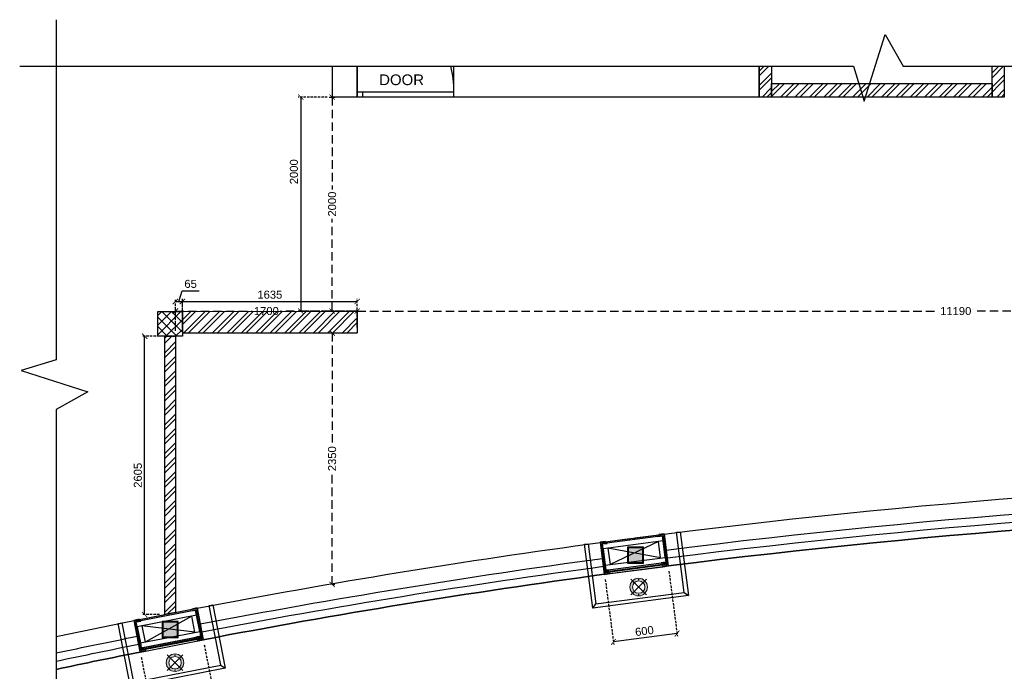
# Model space of a CAD drawing. Header units: millimetres. Extents: x 977810 to 1748958, y 1188532 to 1209441.
# Tile 2 of 30: x 1013495 to 1022699, y 1194828 to 1200918. Entities that reach past the tile are written whole.
import ezdxf

# ---------------------------------------------------------------- set-up
doc = ezdxf.new("R2010")
doc.units = ezdxf.units.MM
doc.header["$LTSCALE"] = 7
doc.header["$PDMODE"] = 35
doc.header["$PDSIZE"] = -5
doc.linetypes.add('( Hidden )', pattern=[0.375, 0.25, -0.125])
doc.linetypes.add('Hidden', pattern=[9.525, 6.35, -3.175])
for name, color, linetype, lineweight in [('A1-LIGHT FIXTURES', 255, 'Continuous', 9), ('A3-DIM', 4, 'Continuous', 13), ('extended lines', 6, 'Continuous', 25)]:
    doc.layers.add(name, color=color, linetype=linetype, lineweight=lineweight)
doc.layers.add('PD_BASE', color=8, linetype='Continuous')
doc.layers.add('PD_DIMENSION', color=101, linetype='Continuous')
doc.styles.get("Standard").update_dxf_attribs({"font": 'arial.ttf'})
doc.styles.add('style1', font='arial.ttf', dxfattribs={"height": 500})
doc.dimstyles.new('MM', dxfattribs={"dimtxt": 75, "dimasz": 50, "dimexe": 25, "dimexo": 50, "dimgap": 25, "dimtad": 0, "dimdec": 0, "dimrnd": 5, "dimtxsty": 'Standard', "dimblk": 'ARCHTICK', "dimcen": 2.5, "dimadec": 0, "dimazin": 0, "dimtfac": 1, "dimtdec": 0, "dimtmove": 1, "dimatfit": 3, "dimfxl": 1, "dimarcsym": 0})
pattern_1 = [(45, (66516.28, 0), (-67.351921, 67.351921), []), (45, (66561.18, 0), (-67.351921, 67.351921), [])]

# ---------------------------------------------------------------- blocks, each defined once
blk = doc.blocks.new('_ARCHTICK')
at = {"color": 0, "linetype": 'ByBlock', "const_width": 0.15}
blk.add_lwpolyline([(-0.5, -0.5), (0.5, 0.5)], dxfattribs=at)
blk = doc.blocks.new('*D10')
at = {"layer": 'Defpoints', "color": 0, "ltscale": 45, "transparency": 16777216}
for p in [(1027838.5, 1198844.6, -999001.4), (1027838.5, 1198194.6), (1016650.5, 1197990.4, 0)]:
    blk.add_point(p, dxfattribs=at)
at = {"layer": 'PD_DIMENSION', "color": 0, "linetype": '( Hidden )', "lineweight": -2, "ltscale": 45, "transparency": 16777216}
for p, q in [((1027838.5, 1198794.6), (1027838.5, 1198169.6)), ((1016650.5, 1198040.4), (1016650.5, 1198219.6)), ((1016650.5, 1198194.6), (1022082.1, 1198194.6)), ((1027838.5, 1198194.6), (1022407, 1198194.6))]:
    blk.add_line(p, q, dxfattribs=at)
at = {"layer": 'PD_DIMENSION', "color": 0, "lineweight": -2, "ltscale": 45, "transparency": 16777216, "xscale": 50, "yscale": 50, "zscale": 50, "rotation": 180}
blk.add_blockref('_ARCHTICK', (1016650.5, 1198194.6), dxfattribs=at)
at = {"layer": 'PD_DIMENSION', "color": 0, "lineweight": -2, "ltscale": 45, "transparency": 16777216, "xscale": 50, "yscale": 50, "zscale": 50}
blk.add_blockref('_ARCHTICK', (1027838.5, 1198194.6), dxfattribs=at)
at = {"layer": 'PD_DIMENSION', "color": 0, "ltscale": 45, "transparency": 16777216, "insert": (1022244.5, 1198194.6), "char_height": 75, "attachment_point": 5}
blk.add_mtext('11190', dxfattribs=at)
blk = doc.blocks.new('*D23')
at = {"layer": 'Defpoints', "color": 0, "ltscale": 45, "transparency": 16777216}
for p in [(1016338.5, 1197990.4), (1016370.2, 1195638.9, 0), (1016415.4, 1195638.9)]:
    blk.add_point(p, dxfattribs=at)
at = {"layer": 'PD_DIMENSION', "color": 0, "linetype": '( Hidden )', "lineweight": -2, "ltscale": 45, "transparency": 16777216}
for p, q in [((1016388.5, 1197990.4), (1016440.4, 1197990.4)), ((1016415.4, 1197990.4), (1016415.4, 1196952.2)), ((1016415.4, 1195638.9), (1016415.4, 1196677.2)), ((1016420.2, 1195638.9), (1016440.4, 1195638.9))]:
    blk.add_line(p, q, dxfattribs=at)
at = {"layer": 'PD_DIMENSION', "color": 0, "lineweight": -2, "ltscale": 45, "transparency": 16777216, "xscale": 50, "yscale": 50, "zscale": 50}
for p, rotation in [((1016415.4, 1197990.4), 90), ((1016415.4, 1195638.9), 270)]:
    blk.add_blockref('_ARCHTICK', p, dxfattribs=dict(at, rotation=rotation))
at = {"layer": 'PD_DIMENSION', "color": 0, "ltscale": 45, "transparency": 16777216, "insert": (1016415.4, 1196814.7), "char_height": 75, "attachment_point": 5, "rotation": 90}
blk.add_mtext('2350', dxfattribs=at)
blk = doc.blocks.new('*D24')
at = {"layer": 'Defpoints', "color": 0, "ltscale": 45, "transparency": 16777216}
for p in [(1016338.4, 1200194.6), (1016415.4, 1200194.6), (1016340.4, 1198194.6)]:
    blk.add_point(p, dxfattribs=at)
at = {"layer": 'PD_DIMENSION', "color": 0, "linetype": '( Hidden )', "lineweight": -2, "ltscale": 45, "transparency": 16777216}
for p, q in [((1016388.4, 1200194.6), (1016440.4, 1200194.6)), ((1016415.4, 1200194.6), (1016415.4, 1199332.1)), ((1016415.4, 1198194.6), (1016415.4, 1199057.1)), ((1016390.4, 1198194.6), (1016440.4, 1198194.6))]:
    blk.add_line(p, q, dxfattribs=at)
at = {"layer": 'PD_DIMENSION', "color": 0, "lineweight": -2, "ltscale": 45, "transparency": 16777216, "xscale": 50, "yscale": 50, "zscale": 50}
for p, rotation in [((1016415.4, 1200194.6), 90), ((1016415.4, 1198194.6), 270)]:
    blk.add_blockref('_ARCHTICK', p, dxfattribs=dict(at, rotation=rotation))
at = {"layer": 'PD_DIMENSION', "color": 0, "ltscale": 45, "transparency": 16777216, "insert": (1016415.4, 1199194.6), "char_height": 75, "attachment_point": 5, "rotation": 90}
blk.add_mtext('2000', dxfattribs=at)
blk = doc.blocks.new('*D26')
at = {"layer": 'Defpoints', "color": 0, "ltscale": 45, "transparency": 16777216}
for p in [(1016650.5, 1198194.6), (1014950.5, 1197961, 0), (1016650.5, 1197990.4, 0)]:
    blk.add_point(p, dxfattribs=at)
at = {"layer": 'PD_DIMENSION', "color": 0, "linetype": '( Hidden )', "lineweight": -2, "ltscale": 45, "transparency": 16777216}
for p, q in [((1014950.5, 1198011), (1014950.5, 1198219.6)), ((1014950.5, 1198194.6), (1015667.2, 1198194.6)), ((1016650.5, 1198194.6), (1015933.9, 1198194.6)), ((1016650.5, 1198040.4), (1016650.5, 1198219.6))]:
    blk.add_line(p, q, dxfattribs=at)
at = {"layer": 'PD_DIMENSION', "color": 0, "lineweight": -2, "ltscale": 45, "transparency": 16777216, "xscale": 50, "yscale": 50, "zscale": 50, "rotation": 180}
blk.add_blockref('_ARCHTICK', (1014950.5, 1198194.6), dxfattribs=at)
at = {"layer": 'PD_DIMENSION', "color": 0, "lineweight": -2, "ltscale": 45, "transparency": 16777216, "xscale": 50, "yscale": 50, "zscale": 50}
blk.add_blockref('_ARCHTICK', (1016650.5, 1198194.6), dxfattribs=at)
at = {"layer": 'PD_DIMENSION', "color": 0, "ltscale": 45, "transparency": 16777216, "insert": (1015800.5, 1198194.6), "char_height": 75, "attachment_point": 5}
blk.add_mtext('1700', dxfattribs=at)
blk = doc.blocks.new('*D69')
at = {"layer": 'Defpoints', "color": 0, "ltscale": 0.5, "transparency": 16777216}
for p in [(987810.4, 1200194.6), (987511.6, 1198194.6), (988040.6, 1198194.6)]:
    blk.add_point(p, dxfattribs=at)
at = {"layer": 'PD_BASE', "color": 0, "linetype": 'Hidden', "lineweight": -2, "ltscale": 0.5, "transparency": 16777216}
for p, q in [((987760.4, 1200194.6), (987486.6, 1200194.6)), ((987990.6, 1198194.6), (987486.6, 1198194.6))]:
    blk.add_line(p, q, dxfattribs=at)
at = {"layer": 'PD_BASE', "color": 0, "lineweight": -2, "ltscale": 0.5, "transparency": 16777216}
blk.add_line((987511.6, 1200194.6), (987511.6, 1198194.6), dxfattribs=at)
at = {"layer": 'PD_BASE', "color": 0, "lineweight": -2, "ltscale": 0.5, "transparency": 16777216, "xscale": 50, "yscale": 50, "zscale": 50}
for p, rotation in [((987511.6, 1200194.6), 90), ((987511.6, 1198194.6), 270)]:
    blk.add_blockref('_ARCHTICK', p, dxfattribs=dict(at, rotation=rotation))
at = {"layer": 'PD_BASE', "color": 0, "ltscale": 0.5, "transparency": 16777216, "insert": (987448.3, 1199496.9), "char_height": 75, "attachment_point": 5, "rotation": 90}
blk.add_mtext('2000', dxfattribs=at)
blk = doc.blocks.new('*D62')
at = {"layer": 'Defpoints', "color": 0, "ltscale": 0.5, "transparency": 16777216}
for p in [(986052.9, 1197961), (986240.6, 1197961), (986240.6, 1195358.2)]:
    blk.add_point(p, dxfattribs=at)
at = {"layer": 'PD_BASE', "color": 0, "linetype": 'Hidden', "lineweight": -2, "ltscale": 0.5, "transparency": 16777216}
for p, q in [((986190.6, 1197961), (986027.9, 1197961)), ((986190.6, 1195358.2), (986027.9, 1195358.2))]:
    blk.add_line(p, q, dxfattribs=at)
at = {"layer": 'PD_BASE', "color": 0, "lineweight": -2, "ltscale": 0.5, "transparency": 16777216}
blk.add_line((986052.9, 1195358.2), (986052.9, 1197961), dxfattribs=at)
at = {"layer": 'PD_BASE', "color": 0, "lineweight": -2, "ltscale": 0.5, "transparency": 16777216, "xscale": 50, "yscale": 50, "zscale": 50}
for p, rotation in [((986052.9, 1197961), 90), ((986052.9, 1195358.2), 270)]:
    blk.add_blockref('_ARCHTICK', p, dxfattribs=dict(at, rotation=rotation))
at = {"layer": 'PD_BASE', "color": 0, "ltscale": 0.5, "transparency": 16777216, "insert": (985989.6, 1196659.6), "char_height": 75, "attachment_point": 5, "rotation": 90}
blk.add_mtext('2605', dxfattribs=at)
blk = doc.blocks.new('*D63')
at = {"layer": 'Defpoints', "color": 0, "ltscale": 0.5, "transparency": 16777216}
for p in [(988040.6, 1198284.4), (986405.6, 1197990.4), (988040.6, 1197990.4)]:
    blk.add_point(p, dxfattribs=at)
at = {"layer": 'PD_BASE', "color": 0, "linetype": 'Hidden', "lineweight": -2, "ltscale": 0.5, "transparency": 16777216}
for p, q in [((986405.6, 1198040.4), (986405.6, 1198309.4)), ((988040.6, 1198040.4), (988040.6, 1198309.4))]:
    blk.add_line(p, q, dxfattribs=at)
at = {"layer": 'PD_BASE', "color": 0, "lineweight": -2, "ltscale": 0.5, "transparency": 16777216}
blk.add_line((986405.6, 1198284.4), (988040.6, 1198284.4), dxfattribs=at)
at = {"layer": 'PD_BASE', "color": 0, "lineweight": -2, "ltscale": 0.5, "transparency": 16777216, "xscale": 50, "yscale": 50, "zscale": 50, "rotation": 180}
blk.add_blockref('_ARCHTICK', (986405.6, 1198284.4), dxfattribs=at)
at = {"layer": 'PD_BASE', "color": 0, "lineweight": -2, "ltscale": 0.5, "transparency": 16777216, "xscale": 50, "yscale": 50, "zscale": 50}
blk.add_blockref('_ARCHTICK', (988040.6, 1198284.4), dxfattribs=at)
at = {"layer": 'PD_BASE', "color": 0, "ltscale": 0.5, "transparency": 16777216, "insert": (987223.1, 1198347.7), "char_height": 75, "attachment_point": 5}
blk.add_mtext('1635', dxfattribs=at)
blk = doc.blocks.new('*D64')
at = {"layer": 'Defpoints', "color": 0, "ltscale": 0.5, "transparency": 16777216}
for p in [(986405.6, 1198284.4), (986340.6, 1197961), (986405.6, 1197983.2)]:
    blk.add_point(p, dxfattribs=at)
at = {"layer": 'PD_BASE', "color": 0, "lineweight": -2, "ltscale": 0.5, "transparency": 16777216}
for p, q in [((986373.1, 1198284.4), (986403.3, 1198385.2)), ((986403.3, 1198385.2), (986561.8, 1198385.2)), ((986340.6, 1198284.4), (986405.6, 1198284.4))]:
    blk.add_line(p, q, dxfattribs=at)
at = {"layer": 'PD_BASE', "color": 0, "linetype": 'Hidden', "lineweight": -2, "ltscale": 0.5, "transparency": 16777216}
for p, q in [((986340.6, 1198011), (986340.6, 1198309.4)), ((986405.6, 1198033.2), (986405.6, 1198309.4))]:
    blk.add_line(p, q, dxfattribs=at)
at = {"layer": 'PD_BASE', "color": 0, "lineweight": -2, "ltscale": 0.5, "transparency": 16777216, "xscale": 50, "yscale": 50, "zscale": 50, "rotation": 180}
blk.add_blockref('_ARCHTICK', (986340.6, 1198284.4), dxfattribs=at)
at = {"layer": 'PD_BASE', "color": 0, "lineweight": -2, "ltscale": 0.5, "transparency": 16777216, "xscale": 50, "yscale": 50, "zscale": 50}
blk.add_blockref('_ARCHTICK', (986405.6, 1198284.4), dxfattribs=at)
at = {"layer": 'PD_BASE', "color": 0, "ltscale": 0.5, "transparency": 16777216, "insert": (986482.6, 1198448.5), "char_height": 75, "attachment_point": 5}
blk.add_mtext('65', dxfattribs=at)
blk = doc.blocks.new('*D70')
at = {"layer": 'Defpoints', "color": 0, "ltscale": 0.5, "transparency": 16777216}
for p in [(986600.5, 1195122.9), (986011.7, 1195007.7), (986132.6, 1194389.1)]:
    blk.add_point(p, dxfattribs=at)
at = {"layer": 'PD_BASE', "color": 0, "linetype": 'Hidden', "lineweight": -2, "ltscale": 0.5, "transparency": 16777216}
for p, q in [((986610.1, 1195073.8), (986726.3, 1194479.8)), ((986021.3, 1194958.6), (986137.4, 1194364.6))]:
    blk.add_line(p, q, dxfattribs=at)
at = {"layer": 'PD_BASE', "color": 0, "lineweight": -2, "ltscale": 0.5, "transparency": 16777216}
blk.add_line((986721.5, 1194504.3), (986132.6, 1194389.1), dxfattribs=at)
at = {"layer": 'PD_BASE', "color": 0, "lineweight": -2, "ltscale": 0.5, "transparency": 16777216, "xscale": 49.99999999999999, "yscale": 49.99999999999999, "zscale": 49.99999999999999}
for p, rotation in [((986721.5, 1194504.3), 11.06523268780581), ((986132.6, 1194389.1), 191.0652326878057)]:
    blk.add_blockref('_ARCHTICK', p, dxfattribs=dict(at, rotation=rotation))
at = {"layer": 'PD_BASE', "color": 0, "ltscale": 0.5, "transparency": 16777216, "insert": (986414.9, 1194508.8), "char_height": 75, "attachment_point": 5, "rotation": 11.06523}
blk.add_mtext('600', dxfattribs=at)
blk = doc.blocks.new('*D71')
at = {"layer": 'Defpoints', "color": 0, "ltscale": 0.5, "transparency": 16777216}
for p in [(990947, 1195812.7), (990352.1, 1195734.8), (990434.9, 1195102.6)]:
    blk.add_point(p, dxfattribs=at)
at = {"layer": 'PD_BASE', "color": 0, "linetype": 'Hidden', "lineweight": -2, "ltscale": 0.5, "transparency": 16777216}
for p, q in [((990953.5, 1195763.1), (991033.1, 1195155.7)), ((990358.6, 1195685.2), (990438.2, 1195077.8))]:
    blk.add_line(p, q, dxfattribs=at)
at = {"layer": 'PD_BASE', "color": 0, "lineweight": -2, "ltscale": 0.5, "transparency": 16777216}
blk.add_line((991029.9, 1195180.5), (990434.9, 1195102.6), dxfattribs=at)
at = {"layer": 'PD_BASE', "color": 0, "lineweight": -2, "ltscale": 0.5, "transparency": 16777216, "xscale": 50, "yscale": 50, "zscale": 50}
for p, rotation in [((991029.9, 1195180.5), 7.462426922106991), ((990434.9, 1195102.6), 187.4624269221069)]:
    blk.add_blockref('_ARCHTICK', p, dxfattribs=dict(at, rotation=rotation))
at = {"layer": 'PD_BASE', "color": 0, "ltscale": 0.5, "transparency": 16777216, "insert": (990724.2, 1195204.3), "char_height": 75, "attachment_point": 5, "rotation": 7.46243}
blk.add_mtext('600', dxfattribs=at)
blk = doc.blocks.new('L1')
at = {"layer": 'A1-LIGHT FIXTURES'}
h = blk.add_hatch(color=8, dxfattribs=at)
h.dxf.hatch_style = 1
edge = h.paths.add_edge_path(flags=17)
edge.add_arc((0, 0), 57.5, -45, 315)
edge = h.paths.add_edge_path()
edge.add_arc((0, 0), 82.5, -45, 315)
at = {"layer": 'A1-LIGHT FIXTURES', "color": 8}
for p, q in [((0, 102.5), (0, -102.5)), ((102.5, 0), (-102.5, 0))]:
    blk.add_line(p, q, dxfattribs=at)
for radius in [82.5, 57.5]:
    blk.add_circle((0, 0), radius, dxfattribs=at)
at = {"layer": 'A3-DIM', "color": 8}
for p, q in [((-71.5, 0.1), (-70.1, 0.1)), ((-70.1, 0.1), (-70.1, 1.5)), ((-69.9, 0.1), (-69.9, 1.5)), ((-69.9, 0.1), (-68.5, 0.1)), ((-0.1, 70.1), (-1.5, 70.1)), ((-0.1, 69.9), (-1.5, 69.9)), ((-0.1, 71.5), (-0.1, 70.1)), ((-0.1, 69.9), (-0.1, 68.5)), ((0.1, 71.5), (0.1, 70.1)), ((1.5, 70.1), (0.1, 70.1)), ((0.1, 69.9), (0.1, 68.5)), ((1.5, 69.9), (0.1, 69.9)), ((49.4, 49.6), (48, 49.6)), ((49.4, 49.4), (48, 49.4)), ((49.4, 51), (49.4, 49.6)), ((49.4, 49.4), (49.4, 48)), ((49.6, 51), (49.6, 49.6)), ((51, 49.6), (49.6, 49.6)), ((49.6, 49.4), (49.6, 48)), ((51, 49.4), (49.6, 49.4)), ((69.9, 0.1), (68.5, 0.1)), ((69.9, 1.5), (69.9, 0.1)), ((70.1, 1.5), (70.1, 0.1)), ((71.5, 0.1), (70.1, 0.1)), ((-71.5, -0.1), (-70.1, -0.1)), ((-70.1, -1.5), (-70.1, -0.1)), ((-69.9, -0.1), (-68.5, -0.1)), ((-69.9, -1.5), (-69.9, -0.1)), ((-49.6, -49.4), (-51, -49.4)), ((-49.6, -49.6), (-51, -49.6)), ((-49.6, -48), (-49.6, -49.4)), ((-49.6, -49.6), (-49.6, -51)), ((-49.4, -48), (-49.4, -49.4)), ((-48, -49.4), (-49.4, -49.4)), ((-49.4, -49.6), (-49.4, -51)), ((-48, -49.6), (-49.4, -49.6)), ((-1.5, -69.9), (-0.1, -69.9)), ((-1.5, -70.1), (-0.1, -70.1)), ((-0.1, -69.9), (-0.1, -68.5)), ((-0.1, -71.5), (-0.1, -70.1)), ((0.1, -69.9), (0.1, -68.5)), ((0.1, -69.9), (1.5, -69.9)), ((0.1, -70.1), (1.5, -70.1)), ((0.1, -71.5), (0.1, -70.1)), ((69.9, -0.1), (68.5, -0.1)), ((69.9, -0.1), (69.9, -1.5)), ((71.5, -0.1), (70.1, -0.1)), ((70.1, -0.1), (70.1, -1.5))]:
    blk.add_line(p, q, dxfattribs=at)
for centre in [(-70, 0), (0, 70), (49.5, 49.5), (70, 0), (-49.5, -49.5), (0, -70)]:
    blk.add_circle(centre, 2.5, dxfattribs=at)
for centre, start, end in [((-70, 0), 93.82255, 176.17745), ((-70, 0), 3.82255, 86.17745), ((0, 70), 93.82255, 176.17745), ((0, 70), 183.82255, 266.17745), ((0, 70), 3.82255, 86.17745), ((0, 70), 273.82255, 356.17745), ((49.5, 49.5), 93.82255, 176.17745), ((49.5, 49.5), 183.82255, 266.17745), ((49.5, 49.5), 3.82255, 86.17745), ((49.5, 49.5), 273.82255, 356.17745), ((70, 0), 93.82255, 176.17745), ((70, 0), 3.82255, 86.17745), ((-70, 0), 183.82255, 266.17745), ((-70, 0), 273.82255, 356.17745), ((-49.5, -49.5), 93.82255, 176.17745), ((-49.5, -49.5), 183.82255, 266.17745), ((-49.5, -49.5), 3.82255, 86.17745), ((-49.5, -49.5), 273.82255, 356.17745), ((0, -70), 93.82255, 176.17745), ((0, -70), 183.82255, 266.17745), ((0, -70), 3.82255, 86.17745), ((0, -70), 273.82255, 356.17745), ((70, 0), 183.82255, 266.17745), ((70, 0), 273.82255, 356.17745)]:
    blk.add_arc(centre, 1.5, start, end, dxfattribs=at)
blk = doc.blocks.new('*D73')
at = {"layer": 'Defpoints', "color": 0, "ltscale": 0.5, "transparency": 16777216}
for p in [(986052.9, 1197961), (986240.6, 1197961), (986240.6, 1195358.2)]:
    blk.add_point(p, dxfattribs=at)
at = {"layer": 'PD_BASE', "color": 0, "linetype": 'Hidden', "lineweight": -2, "ltscale": 0.5, "transparency": 16777216}
for p, q in [((986190.6, 1197961), (986027.9, 1197961)), ((986190.6, 1195358.2), (986027.9, 1195358.2))]:
    blk.add_line(p, q, dxfattribs=at)
at = {"layer": 'PD_BASE', "color": 0, "lineweight": -2, "ltscale": 0.5, "transparency": 16777216}
blk.add_line((986052.9, 1195358.2), (986052.9, 1197961), dxfattribs=at)
at = {"layer": 'PD_BASE', "color": 0, "lineweight": -2, "ltscale": 0.5, "transparency": 16777216, "xscale": 50, "yscale": 50, "zscale": 50}
for p, rotation in [((986052.9, 1197961), 90), ((986052.9, 1195358.2), 270)]:
    blk.add_blockref('_ARCHTICK', p, dxfattribs=dict(at, rotation=rotation))
at = {"layer": 'PD_BASE', "color": 0, "ltscale": 0.5, "transparency": 16777216, "insert": (985989.6, 1196659.6), "char_height": 75, "attachment_point": 5, "rotation": 90}
blk.add_mtext('2605', dxfattribs=at)
blk = doc.blocks.new('final layout rev')
at = {"layer": 'PD_BASE'}
h = blk.add_hatch(dxfattribs=at)
h.set_pattern_fill('ANSI32', color=8, scale=10)
h.set_pattern_definition([(45, (991798.61, 1201462.92), (-67.352, 67.352), []), (45, (991843.51, 1201462.92), (-67.352, 67.352), [])])
h.paths.add_polyline_path([(991913.6, 1200482.6), (991798.6, 1200482.6), (991798.6, 1200194.5), (991913.6, 1200194.5)])
h = blk.add_hatch(dxfattribs=at)
h.set_pattern_fill('ANSI32', color=8, scale=10)
h.set_pattern_definition(pattern_1)
h.paths.add_polyline_path([(993973.6, 1200194.5), (991913.6, 1200194.5), (991913.6, 1200322.2), (993973.6, 1200322.2)])
h.paths.add_polyline_path([(993973.6, 1200194.5), (994088.6, 1200194.5), (994088.6, 1200482.6), (993973.6, 1200482.6)])
h = blk.add_hatch(dxfattribs=at)
h.set_pattern_fill('ANSI37', color=8, scale=20)
h.set_pattern_definition([(45, (144232.51, 0), (-44.9012806, 44.9012806), []), (135, (144232.51, 0), (-44.9012806, -44.9012806), [])])
h.paths.add_polyline_path([(986175.6, 1197959.8), (986175.6, 1198189.8), (986405.6, 1198189.8), (986405.6, 1197959.8)], flags=17)
h = blk.add_hatch(dxfattribs=at)
h.set_pattern_fill('ANSI32', color=8, scale=10)
h.set_pattern_definition([(45, (144232.51, 0), (-67.351921, 67.351921), []), (45, (144277.41, 0), (-67.351921, 67.351921), [])])
h.paths.add_polyline_path([(986405.6, 1198191), (986405.6, 1197992.2), (988040.6, 1197992.5), (988040.6, 1198192.5)])
h = blk.add_hatch(dxfattribs=at)
h.set_pattern_fill('ANSI32', color=8, scale=10)
h.set_pattern_definition(pattern_1)
h.paths.add_polyline_path([(986240.6, 1195358.2), (986240.6, 1197961), (986340.6, 1197961), (986340.6, 1195377.7)])
h = blk.add_hatch(dxfattribs=at)
h.set_pattern_fill('GOST_WOOD', color=8, angle=97.46243)
h.set_pattern_definition([(187.46242692, (337088.401, 7149105.6186), (-0.779256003, 5.949181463), [10, -2]), (187.46242692, (337090.124, 7149107.8614), (-0.779256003, 5.949181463), [6, -1.5, 3, -1.5]), (187.46242692, (337092.839, 7149110.234), (-0.779256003, 5.949181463), [10, -2])])
h.paths.add_polyline_path([(990933.5, 1195824), (990908.7, 1195820.8), (990906.1, 1195840.6), (990385.5, 1195772.4), (990388.1, 1195752.6), (990363.4, 1195749.4), (990327.6, 1196022), (990897.8, 1196096.7)], flags=16)
h.paths.add_polyline_path([(990634.9, 1196074.4), (990636.5, 1196062.5), (990588.9, 1196056.3), (990587.3, 1196068.2), (990314.2, 1196032.4), (990353, 1195735.9), (990401.6, 1195742.3), (990399, 1195762.1), (990895.8, 1195827.2), (990898.4, 1195807.3), (990946.9, 1195813.7), (990908.1, 1196110.2)])
h = blk.add_hatch(color=8, dxfattribs=at)
h.dxf.hatch_style = 1
h.paths.add_polyline_path([(990896.8, 1195819.2), (990894.8, 1195819), (990896.6, 1195805.1), (990949.2, 1195812), (990909.8, 1196112.4), (990859.8, 1196105.9), (990860, 1196103.9), (990908.1, 1196110.2), (990946.9, 1195813.7), (990898.4, 1195807.3)])
h = blk.add_hatch(color=8, dxfattribs=at)
h.dxf.hatch_style = 1
h.paths.add_polyline_path([(990402, 1195754.4), (990400, 1195754.2), (990401.6, 1195742.3), (990353, 1195735.9), (990314.2, 1196032.4), (990362.3, 1196038.7), (990362, 1196040.7), (990311.9, 1196034.1), (990351.3, 1195733.7), (990403.8, 1195740.5)])
at = {"layer": 'PD_BASE', "lineweight": 0, "transparency": 33554623}
h = blk.add_hatch(color=8, dxfattribs=at)
h.dxf.hatch_style = 1
edge = h.paths.add_edge_path()
edge.add_line((990377.2, 1196028.5), (990329.6, 1196022.3))
edge.add_arc((990329.9, 1196020.3), 2, 97.46243, 187.46243)
edge.add_line((990327.9, 1196020.1), (990334.1, 1195972.5))
edge.add_line((990334.1, 1195972.5), (990339.1, 1195973.1))
edge.add_line((990339.1, 1195973.1), (990333.2, 1196017.7))
edge.add_line((990333.2, 1196017.7), (990377.9, 1196023.6))
edge.add_line((990377.9, 1196023.6), (990377.2, 1196028.5))
h = blk.add_hatch(color=8, dxfattribs=at)
h.dxf.hatch_style = 1
edge = h.paths.add_edge_path()
edge.add_line((990848.2, 1196090.2), (990895.8, 1196096.5))
edge.add_arc((990896, 1196094.5), 2, 7.46243, 97.46243, ccw=False)
edge.add_line((990898, 1196094.7), (990904.3, 1196047.1))
edge.add_line((990904.3, 1196047.1), (990899.3, 1196046.5))
edge.add_line((990899.3, 1196046.5), (990893.5, 1196091.1))
edge.add_line((990893.5, 1196091.1), (990848.8, 1196085.3))
edge.add_line((990848.8, 1196085.3), (990848.2, 1196090.2))
at = {"layer": 'PD_BASE', "linetype": 'Continuous'}
h = blk.add_hatch(color=8, dxfattribs=at)
h.dxf.hatch_style = 2
h.paths.add_polyline_path([(990571.8, 1195845.3), (990709.8, 1195845.3), (990709.8, 1195983.3), (990571.8, 1195983.3)], flags=16)
h.paths.add_polyline_path([(990565.8, 1195839.3), (990715.8, 1195839.3), (990715.8, 1195989.3), (990565.8, 1195989.3)])
at = {"layer": 'PD_BASE', "lineweight": 0, "transparency": 33554623}
h = blk.add_hatch(color=8, dxfattribs=at)
h.dxf.hatch_style = 1
edge = h.paths.add_edge_path()
edge.add_line((990881.3, 1195837.4), (990928.9, 1195843.6))
edge.add_arc((990928.6, 1195845.6), 2, 277.46243, 367.46243)
edge.add_line((990930.6, 1195845.9), (990924.4, 1195893.4))
edge.add_line((990924.4, 1195893.4), (990919.4, 1195892.8))
edge.add_line((990919.4, 1195892.8), (990925.3, 1195848.2))
edge.add_line((990925.3, 1195848.2), (990880.7, 1195842.3))
edge.add_line((990880.7, 1195842.3), (990881.3, 1195837.4))
at = {"layer": 'PD_BASE'}
h = blk.add_hatch(dxfattribs=at)
h.set_pattern_fill('GOST_WOOD', color=8, scale=1.5, angle=187.46243)
h.set_pattern_definition([(277.462427, (1357370.7335, 1223562.333), (-8.9237722, -1.168884), [15, -3]), (277.462427, (1357367.369, 1223564.918), (-8.9237722, -1.168884), [9, -2.25, 4.5, -2.25]), (277.462427, (1357363.81, 1223568.99), (-8.9237722, -1.168884), [15, -3])])
h.paths.add_polyline_path([(990930.9, 1195843.9), (990933.5, 1195824), (990908.7, 1195820.8), (990906.1, 1195840.6)])
at = {"layer": 'PD_BASE', "lineweight": 0, "transparency": 33554623}
h = blk.add_hatch(color=8, dxfattribs=at)
h.dxf.hatch_style = 1
edge = h.paths.add_edge_path()
edge.add_line((990410.3, 1195775.7), (990362.7, 1195769.5))
edge.add_arc((990362.5, 1195771.4), 2, 187.46243, 277.46243, ccw=False)
edge.add_line((990360.5, 1195771.2), (990354.3, 1195818.8))
edge.add_line((990354.3, 1195818.8), (990359.2, 1195819.4))
edge.add_line((990359.2, 1195819.4), (990365.1, 1195774.8))
edge.add_line((990365.1, 1195774.8), (990409.7, 1195780.6))
edge.add_line((990409.7, 1195780.6), (990410.3, 1195775.7))
at = {"layer": 'PD_BASE'}
h = blk.add_hatch(dxfattribs=at)
h.set_pattern_fill('GOST_WOOD', color=8, scale=1.5, angle=187.46243)
h.set_pattern_definition([(277.46242692, (337088.401, 7149105.619), (-8.923772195, -1.168884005), [15, -3]), (277.46242692, (337085.037, 7149108.204), (-8.923772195, -1.168884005), [9, -2.25, 4.5, -2.25]), (277.46242692, (337081.478, 7149112.276), (-8.923772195, -1.168884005), [15, -3])])
h.paths.add_polyline_path([(990385.5, 1195772.4), (990388.1, 1195752.6), (990363.4, 1195749.4), (990360.8, 1195769.2)])
h = blk.add_hatch(color=8, dxfattribs=at)
h.dxf.hatch_style = 1
h.paths.add_polyline_path([(990894.8, 1195819), (990896.8, 1195819.2), (990895.8, 1195827.2), (990399, 1195762.1), (990400, 1195754.2), (990402, 1195754.4), (990401.2, 1195760.4), (990894, 1195824.9)])
h = blk.add_hatch(dxfattribs=at)
h.set_pattern_fill('ANSI36', color=8, scale=10, angle=7.46243)
h.set_pattern_definition([(52.462426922, (337088.4009, 7149105.6186), (0.3416109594, 2.49618873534), [3.125, -0.625, 0, -0.625])])
h.paths.add_polyline_path([(990894.8, 1195819), (990402, 1195754.4), (990401.2, 1195760.4), (990894, 1195824.9)])
h = blk.add_hatch(dxfattribs=at)
h.set_pattern_fill('GOST_WOOD', color=8, angle=101.06523)
h.set_pattern_definition([(191.06523269, (-40067.701, 7095561.8203), (-1.1515588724, 5.8884558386), [10, -2]), (191.06523269, (-40066.122, 7095564.167), (-1.1515588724, 5.8884558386), [6, -1.5, 3, -1.5]), (191.06523269, (-40063.5616, 7095566.7056), (-1.1515588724, 5.8884558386), [10, -2])])
h.paths.add_polyline_path([(986585.8, 1195133.2), (986561.2, 1195128.4), (986557.4, 1195148.1), (986042.1, 1195047.3), (986046, 1195027.7), (986021.4, 1195022.9), (985968.7, 1195292.8), (986533, 1195403.1)], flags=16)
h.paths.add_polyline_path([(986272.1, 1195364.3), (986274.4, 1195352.5), (986227.3, 1195343.3), (986225, 1195355.1), (985954.6, 1195302.2), (986012, 1195008.8), (986060.1, 1195018.2), (986056.2, 1195037.8), (986547.9, 1195134), (986551.7, 1195114.3), (986599.8, 1195123.8), (986542.4, 1195417.2)])
at = {"layer": 'PD_BASE', "lineweight": 0, "transparency": 33554623}
h = blk.add_hatch(color=8, dxfattribs=at)
h.dxf.hatch_style = 1
edge = h.paths.add_edge_path()
edge.add_line((986483.9, 1195393.5), (986531, 1195402.7))
edge.add_arc((986531.4, 1195400.8), 2, 11.06523, 101.06523, ccw=False)
edge.add_line((986533.4, 1195401.2), (986542.6, 1195354))
edge.add_line((986542.6, 1195354), (986537.7, 1195353.1))
edge.add_line((986537.7, 1195353.1), (986529, 1195397.3))
edge.add_line((986529, 1195397.3), (986484.9, 1195388.6))
edge.add_line((986484.9, 1195388.6), (986483.9, 1195393.5))
at = {"layer": 'PD_BASE'}
h = blk.add_hatch(color=8, dxfattribs=at)
h.dxf.hatch_style = 1
h.paths.add_polyline_path([(986549.4, 1195126.1), (986547.5, 1195125.7), (986550.2, 1195112), (986602.2, 1195122.2), (986544, 1195419.5), (986494.5, 1195409.9), (986494.8, 1195407.9), (986542.4, 1195417.2), (986599.8, 1195123.8), (986551.7, 1195114.3)])
h = blk.add_hatch(color=8, dxfattribs=at)
h.dxf.hatch_style = 1
h.paths.add_polyline_path([(986059.7, 1195030.4), (986057.8, 1195030), (986060.1, 1195018.2), (986012, 1195008.8), (985954.6, 1195302.2), (986002.2, 1195311.5), (986001.8, 1195313.5), (985952.2, 1195303.8), (986010.4, 1195006.4), (986062.4, 1195016.6)])
at = {"layer": 'PD_BASE', "lineweight": 0, "transparency": 33554623}
h = blk.add_hatch(color=8, dxfattribs=at)
h.dxf.hatch_style = 1
edge = h.paths.add_edge_path()
edge.add_line((986017.7, 1195302.4), (985970.6, 1195293.1))
edge.add_arc((985971, 1195291.2), 2, 101.06523, 191.06523)
edge.add_line((985969, 1195290.8), (985978.3, 1195243.7))
edge.add_line((985978.3, 1195243.7), (985983.2, 1195244.6))
edge.add_line((985983.2, 1195244.6), (985974.5, 1195288.8))
edge.add_line((985974.5, 1195288.8), (986018.7, 1195297.4))
edge.add_line((986018.7, 1195297.4), (986017.7, 1195302.4))
at = {"layer": 'PD_BASE', "linetype": 'Continuous'}
h = blk.add_hatch(color=8, dxfattribs=at)
h.dxf.hatch_style = 2
h.paths.add_polyline_path([(986221.6, 1195149.3), (986359.6, 1195149.3), (986359.6, 1195287.3), (986221.6, 1195287.3)], flags=16)
h.paths.add_polyline_path([(986215.6, 1195143.3), (986365.6, 1195143.3), (986365.6, 1195293.3), (986215.6, 1195293.3)], flags=17)
at = {"layer": 'PD_BASE', "lineweight": 0, "transparency": 33554623}
h = blk.add_hatch(color=8, dxfattribs=at)
h.dxf.hatch_style = 1
edge = h.paths.add_edge_path()
edge.add_line((986532.8, 1195143.3), (986580, 1195152.5))
edge.add_arc((986579.6, 1195154.4), 2, 281.06523, 371.06523)
edge.add_line((986581.5, 1195154.8), (986572.3, 1195201.9))
edge.add_line((986572.3, 1195201.9), (986567.4, 1195201))
edge.add_line((986567.4, 1195201), (986576, 1195156.8))
edge.add_line((986576, 1195156.8), (986531.9, 1195148.2))
edge.add_line((986531.9, 1195148.2), (986532.8, 1195143.3))
at = {"layer": 'PD_BASE'}
h = blk.add_hatch(color=8, dxfattribs=at)
h.dxf.hatch_style = 1
h.paths.add_polyline_path([(986547.5, 1195125.7), (986549.4, 1195126.1), (986547.9, 1195134), (986056.2, 1195037.8), (986057.8, 1195030), (986059.7, 1195030.4), (986058.6, 1195036.2), (986546.3, 1195131.6)])
h = blk.add_hatch(dxfattribs=at)
h.set_pattern_fill('ANSI36', color=8, scale=10, angle=11.06523)
h.set_pattern_definition([(56.065232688, (-40067.7009, 7095561.8203), (0.18407683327, 2.5127220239), [3.125, -0.625, 0, -0.625])])
h.paths.add_polyline_path([(986547.5, 1195125.7), (986059.7, 1195030.4), (986058.6, 1195036.2), (986546.3, 1195131.6)])
h = blk.add_hatch(dxfattribs=at)
h.set_pattern_fill('GOST_WOOD', color=8, scale=1.5, angle=191.06523)
h.set_pattern_definition([(281.0652327, (1350555.7405, 1245843.39), (-8.83268376, -1.7273383), [15, -3]), (281.0652327, (1350552.2205, 1245845.758), (-8.83268376, -1.7273383), [9, -2.25, 4.5, -2.25]), (281.0652327, (1350548.413, 1245849.599), (-8.83268376, -1.7273383), [15, -3])])
h.paths.add_polyline_path([(986581.9, 1195152.9), (986585.8, 1195133.2), (986561.2, 1195128.4), (986557.4, 1195148.1)])
at = {"layer": 'PD_BASE', "lineweight": 0, "transparency": 33554623}
h = blk.add_hatch(color=8, dxfattribs=at)
h.dxf.hatch_style = 1
edge = h.paths.add_edge_path()
edge.add_line((986066.7, 1195052.1), (986019.6, 1195042.9))
edge.add_arc((986019.2, 1195044.8), 2, 191.06523, 281.06523, ccw=False)
edge.add_line((986017.2, 1195044.5), (986008, 1195091.6))
edge.add_line((986008, 1195091.6), (986012.9, 1195092.5))
edge.add_line((986012.9, 1195092.5), (986021.6, 1195048.4))
edge.add_line((986021.6, 1195048.4), (986065.7, 1195057))
edge.add_line((986065.7, 1195057), (986066.7, 1195052.1))
at = {"layer": 'PD_BASE'}
h = blk.add_hatch(dxfattribs=at)
h.set_pattern_fill('GOST_WOOD', color=8, scale=1.5, angle=191.06523)
h.set_pattern_definition([(281.06523269, (-40067.701, 7095561.82), (-8.832683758, -1.727338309), [15, -3]), (281.06523269, (-40071.221, 7095564.189), (-8.832683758, -1.727338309), [9, -2.25, 4.5, -2.25]), (281.06523269, (-40075.029, 7095568.029), (-8.832683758, -1.727338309), [15, -3])])
h.paths.add_polyline_path([(986042.1, 1195047.3), (986046, 1195027.7), (986021.4, 1195022.9), (986017.6, 1195042.5)])
at = {"layer": 'extended lines', "color": 8}
for points in [[(985226, 1200918.2), (985226, 1197738.9), (984898.5, 1197638.3), (985523.4, 1197441.4), (985226, 1197274), (985226, 1194080.7)], [(984884.9, 1200482.6), (992677.9, 1200482.6), (992778.6, 1200155.1), (992975.5, 1200780), (993142.9, 1200482.6), (1000594.6, 1200482.6)]]:
    blk.add_lwpolyline(points, dxfattribs=at)
at = {"layer": 'PD_BASE', "color": 8, "lineweight": 30}
for p, q in [((988040.4, 1200482.6), (988040.4, 1200194.6)), ((986405.6, 1198189.8), (986405.6, 1197990.4))]:
    blk.add_line(p, q, dxfattribs=at)
at = {"layer": 'PD_BASE', "color": 8, "linetype": 'Continuous'}
blk.add_line((986405.6, 1197959.8), (986175.6, 1197959.8), dxfattribs=at)
at = {"layer": 'PD_BASE', "color": 8}
for p, q in [((990854.7, 1196040.6), (990403.8, 1195825.3)), ((990588.9, 1196056.3), (990587.3, 1196068.2)), ((990636.5, 1196062.5), (990634.9, 1196074.4)), ((990874.8, 1195887), (990383.7, 1195979)), ((990402, 1195754.4), (990400, 1195754.2)), ((990403.8, 1195740.5), (990896.6, 1195805.1)), ((990894.8, 1195819), (990896.8, 1195819.2)), ((991097.5, 1195565), (991136.8, 1195534.8)), ((990241.4, 1195417.5), (990271.6, 1195456.8)), ((986493.5, 1195344.5), (986057.1, 1195101.2)), ((986227.3, 1195343.3), (986225, 1195355.1)), ((986274.4, 1195352.5), (986272.1, 1195364.3)), ((986523.2, 1195192.3), (986027.3, 1195253.3)), ((986062.4, 1195016.6), (986550.2, 1195112)), ((986547.5, 1195125.7), (986549.4, 1195126.1)), ((986059.7, 1195030.4), (986057.8, 1195030)), ((986765.7, 1194885), (986806.8, 1194857.3))]:
    blk.add_line(p, q, dxfattribs=at)
at = {"layer": 'PD_BASE', "color": 8, "lineweight": 30, "elevation": 0}
for points in [[(988040.5, 1200482.6), (988040.4, 1200194.5), (987810.4, 1200194.6), (987810.4, 1200482.6)], [(986405.6, 1198191), (988040.6, 1198194.6), (988040.6, 1197990.4)], [(986405.6, 1197990.4), (988040.6, 1197990.4)]]:
    blk.add_lwpolyline(points, dxfattribs=at)
at = {"layer": 'PD_BASE', "color": 8, "elevation": 0}
for points in [[(988089.4, 1200243.8), (988089.4, 1200194.5), (988040.5, 1200194.5), (988040.5, 1200482.6)], [(987840.6, 1198194.6), (987840.6, 1198194.6)], [(986405.6, 1197990.4), (988040.6, 1197990.4)], [(990362, 1196040.7), (990311.9, 1196034.1), (990351.3, 1195733.7), (990403.8, 1195740.5), (990401.2, 1195760.4), (990894, 1195824.9), (990896.6, 1195805.1), (990949.2, 1195812), (990909.8, 1196112.4), (990859.8, 1196105.9), (990860, 1196103.9), (990908.1, 1196110.2), (990946.9, 1195813.7), (990898.4, 1195807.3), (990895.8, 1195827.2), (990399, 1195762.1), (990401.6, 1195742.3), (990353, 1195735.9), (990314.2, 1196032.4), (990362.3, 1196038.7), (990362, 1196040.7)], [(990634.9, 1196074.4), (990908.1, 1196110.2), (990946.9, 1195813.7), (990898.4, 1195807.3), (990895.8, 1195827.2), (990399, 1195762.1), (990401.6, 1195742.3), (990353, 1195735.9), (990314.2, 1196032.4), (990587.3, 1196068.2)], [(990919.4, 1195892.8), (990899.3, 1196046.5), (990339.1, 1195973.1), (990359.2, 1195819.4), (990919.4, 1195892.8)], [(990874.8, 1195887), (990854.7, 1196040.6)], [(990383.7, 1195979), (990403.8, 1195825.3)], [(990930.9, 1195843.9), (990933.5, 1195824), (990908.7, 1195820.8), (990906.1, 1195840.6), (990930.9, 1195843.9)], [(990385.5, 1195772.4), (990388.1, 1195752.6), (990363.4, 1195749.4), (990360.8, 1195769.2), (990385.5, 1195772.4)], [(986001.8, 1195313.5), (985952.2, 1195303.8), (986010.4, 1195006.4), (986062.4, 1195016.6), (986058.6, 1195036.2), (986546.3, 1195131.6), (986550.2, 1195112), (986602.2, 1195122.2), (986544, 1195419.5), (986494.5, 1195409.9), (986494.8, 1195407.9), (986542.4, 1195417.2), (986599.8, 1195123.8), (986551.7, 1195114.3), (986547.9, 1195134), (986056.2, 1195037.8), (986060.1, 1195018.2), (986012, 1195008.8), (985954.6, 1195302.2), (986002.2, 1195311.5), (986001.8, 1195313.5)], [(986272.1, 1195364.3), (986542.4, 1195417.2), (986599.8, 1195123.8), (986551.7, 1195114.3), (986547.9, 1195134), (986056.2, 1195037.8), (986060.1, 1195018.2), (986012, 1195008.8), (985954.6, 1195302.2), (986225, 1195355.1)], [(986567.4, 1195201), (986537.7, 1195353.1), (985983.2, 1195244.6), (986012.9, 1195092.5), (986567.4, 1195201)], [(986523.2, 1195192.3), (986493.5, 1195344.5)], [(986027.3, 1195253.3), (986057.1, 1195101.2)], [(986581.9, 1195152.9), (986585.8, 1195133.2), (986561.2, 1195128.4), (986557.4, 1195148.1), (986581.9, 1195152.9)], [(986042.1, 1195047.3), (986046, 1195027.7), (986021.4, 1195022.9), (986017.6, 1195042.5), (986042.1, 1195047.3)]]:
    blk.add_lwpolyline(points, dxfattribs=at)
at = {"layer": 'PD_BASE', "color": 8}
blk.add_lwpolyline([(991798.6, 1200482.6), (991798.6, 1200194.4), (988942.1, 1200194.4), (988942.1, 1200482.6)], dxfattribs=at)
at = {"layer": 'PD_BASE', "color": 8, "lineweight": 30}
for points in [[(991913.6, 1200482.6), (991913.6, 1200194.5), (991798.6, 1200194.5), (991798.6, 1200482.6)], [(994088.6, 1200482.6), (994088.6, 1200194.5), (993973.6, 1200194.5), (993973.6, 1200482.6)]]:
    blk.add_lwpolyline(points, dxfattribs=at)
blk.add_lwpolyline([(993973.6, 1200194.5), (991913.6, 1200194.5), (991913.6, 1200322.2), (993973.6, 1200322.2)], close=True, dxfattribs=at)
at = {"layer": 'PD_BASE', "color": 8, "elevation": 0}
for points in [[(988040.4, 1200243.8), (988940.4, 1200243.8), (988940.4, 1200194.6), (988040.4, 1200194.6)], [(986175.6, 1197959.8), (986175.6, 1198189.8), (986405.6, 1198189.8), (986405.6, 1197959.8)], [(991058.6, 1196131.9), (991136.8, 1195534.8), (990241.4, 1195417.5), (990163.2, 1196014.6), (990197.9, 1196019.2), (990271.6, 1195456.8), (991097.5, 1195565), (991023.9, 1196127.4)], [(990933.5, 1195824), (990908.7, 1195820.8), (990906.1, 1195840.6), (990385.5, 1195772.4), (990388.1, 1195752.6), (990363.4, 1195749.4), (990327.6, 1196022), (990897.8, 1196096.7)], [(990930.9, 1195843.9), (990360.8, 1195769.2), (990327.6, 1196022), (990897.8, 1196096.7)], [(986691.2, 1195448.3), (986806.8, 1194857.3), (985920.6, 1194684), (985805, 1195275), (985839.4, 1195281.7), (985948.2, 1194725.1), (986765.7, 1194885), (986656.9, 1195441.6)], [(986585.8, 1195133.2), (986561.2, 1195128.4), (986557.4, 1195148.1), (986042.1, 1195047.3), (986046, 1195027.7), (986021.4, 1195022.9), (985968.7, 1195292.8), (986533, 1195403.1)], [(986581.9, 1195152.9), (986017.6, 1195042.5), (985968.7, 1195292.8), (986533, 1195403.1)]]:
    blk.add_lwpolyline(points, close=True, dxfattribs=at)
at = {"layer": 'PD_BASE', "color": 8, "lineweight": 30, "elevation": 0}
blk.add_lwpolyline([(986340.6, 1195377.7), (986240.6, 1195358.2), (986240.6, 1197961), (986340.6, 1197961)], close=True, dxfattribs=at)
at = {"layer": 'PD_BASE', "color": 8, "elevation": 0}
for points in [[(985226, 1195152.5, -0.002641), (985953.5, 1195302), (986543.6, 1195417.4, -0.013583), (990312.5, 1196032.2), (990908.7, 1196110.3, -0.027537), (998626.7, 1196658.4), (999228.6, 1196658.4)], [(990927.9, 1195961.5, -0.027531), (998627.9, 1196508.4)], [(990937.8, 1195887.1, -0.027527), (998628.5, 1196433.4)], [(985226, 1194845.9, -0.002865), (986011.7, 1195007.7), (986600.5, 1195122.9, -0.013578), (990352.1, 1195734.8), (990947, 1195812.7, -0.027526), (998629.1, 1196358.4), (999228.6, 1196358.4)], [(990377.2, 1196028.5), (990329.6, 1196022.3, 0.414214), (990327.9, 1196020.1), (990334.1, 1195972.5), (990339.1, 1195973.1), (990333.2, 1196017.7), (990377.9, 1196023.6), (990377.2, 1196028.5)], [(990848.2, 1196090.2), (990895.8, 1196096.5, -0.414214), (990898, 1196094.7), (990904.3, 1196047.1), (990899.3, 1196046.5), (990893.5, 1196091.1), (990848.8, 1196085.3), (990848.2, 1196090.2)], [(986571.7, 1195270.1), (986572, 1195270.1, -0.01358), (990332.3, 1195883.5)], [(990881.3, 1195837.4), (990928.9, 1195843.6, 0.414214), (990930.6, 1195845.9), (990924.4, 1195893.4), (990919.4, 1195892.8), (990925.3, 1195848.2), (990880.7, 1195842.3), (990881.3, 1195837.4)], [(986586.3, 1195196.5, -0.013579), (990342.2, 1195809.1), (990342.9, 1195809.2)], [(990410.3, 1195775.7), (990362.7, 1195769.5, -0.414214), (990360.5, 1195771.2), (990354.3, 1195818.8), (990359.2, 1195819.4), (990365.1, 1195774.8), (990409.7, 1195780.6), (990410.3, 1195775.7)], [(986483.9, 1195393.5), (986531, 1195402.7, -0.414214), (986533.4, 1195401.2), (986542.6, 1195354), (986537.7, 1195353.1), (986529, 1195397.3), (986484.9, 1195388.6), (986483.9, 1195393.5)], [(986017.7, 1195302.4), (985970.6, 1195293.1, 0.414214), (985969, 1195290.8), (985978.3, 1195243.7), (985983.2, 1195244.6), (985974.5, 1195288.8), (986018.7, 1195297.4), (986017.7, 1195302.4)], [(986532.8, 1195143.3), (986580, 1195152.5, 0.414214), (986581.5, 1195154.8), (986572.3, 1195201.9), (986567.4, 1195201), (986576, 1195156.8), (986531.9, 1195148.2), (986532.8, 1195143.3)], [(985226, 1194999.2, -0.002753), (985982.6, 1195154.9)], [(985226, 1194922.5, -0.002809), (985997.1, 1195081.3)], [(986066.7, 1195052.1), (986019.6, 1195042.9, -0.414214), (986017.2, 1195044.5), (986008, 1195091.6), (986012.9, 1195092.5), (986021.6, 1195048.4), (986065.7, 1195057), (986066.7, 1195052.1)]]:
    blk.add_lwpolyline(points, format="xyb", dxfattribs=at)
at = {"layer": 'PD_BASE', "color": 8, "linetype": 'Continuous', "elevation": 0}
for points in [[(990565.8, 1195839.3), (990715.8, 1195839.3), (990715.8, 1195989.3), (990565.8, 1195989.3)], [(990571.8, 1195845.3), (990709.8, 1195845.3), (990709.8, 1195983.3), (990571.8, 1195983.3)], [(986215.6, 1195143.3), (986365.6, 1195143.3), (986365.6, 1195293.3), (986215.6, 1195293.3)], [(986221.6, 1195149.3), (986359.6, 1195149.3), (986359.6, 1195287.3), (986221.6, 1195287.3)]]:
    blk.add_lwpolyline(points, close=True, dxfattribs=at)
at = {"layer": 'PD_BASE', "color": 8, "ltscale": 0.001, "elevation": 0}
for points in [[(990894.8, 1195819), (990402, 1195754.4), (990401.2, 1195760.4), (990894, 1195824.9)], [(986547.5, 1195125.7), (986059.7, 1195030.4), (986058.6, 1195036.2), (986546.3, 1195131.6)]]:
    blk.add_lwpolyline(points, close=True, dxfattribs=at)
at = {"layer": 'PD_BASE', "color": 8}
for centre, radius, start, end in [((988122.3, 1200275), 820.1, 357.79356, 14.6608), ((999740.8, 1126367.3), 70000, 90.909977, 97.216873), ((999740.8, 1126367.3), 70000, 97.707981, 100.819679), ((999740.8, 1126367.3), 70000, 101.310787, 101.967369)]:
    blk.add_arc(centre, radius, start, end, dxfattribs=at)
at = {"layer": 'PD_BASE', "color": 8, "rotation": 45.00000000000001}
for p in [(990670.9, 1195615.2), (986336.8, 1194908.3)]:
    blk.add_blockref('L1', p, dxfattribs=at)
at = {"layer": 'PD_BASE', "color": 8, "insert": (988245.4, 1200406.5), "char_height": 100, "width": 166.183, "attachment_point": 1, "style": 'style1'}
blk.add_mtext('DOOR', dxfattribs=at)
at = {"layer": 'PD_BASE', "color": 8, "ltscale": 0.5}
dim = blk.add_linear_dim(base=(987511.6, 1198194.6), p1=(987810.4, 1200194.6), p2=(988040.6, 1198194.6), angle=90, dimstyle='MM', override={"dimtmove": 1}, dxfattribs=at)
dim.commit()
dim.dimension.update_dxf_attribs({"geometry": '*D69', "text_midpoint": (987511.6, 1199496.9), "dimtype": 160})
for base, p1, p2, picture, middle in [((986405.6, 1198284.4), (986340.6, 1197961), (986405.6, 1197983.2), '*D64', (986428.3, 1198448.5)), ((988040.6, 1198284.4), (986405.6, 1197990.4), (988040.6, 1197990.4), '*D63', (987223.1, 1198347.7))]:
    dim = blk.add_linear_dim(base=base, p1=p1, p2=p2, dimstyle='MM', override={"dimtmove": 1}, dxfattribs=at)
    dim.commit()
    dim.dimension.update_dxf_attribs({"geometry": picture, "text_midpoint": middle})
for picture in ['*D62', '*D73']:
    dim = blk.add_linear_dim(base=(986052.9, 1197961), p1=(986240.6, 1195358.2), p2=(986240.6, 1197961), angle=90, dimstyle='MM', override={"dimtmove": 1}, dxfattribs=at)
    dim.commit()
    dim.dimension.update_dxf_attribs({"geometry": picture, "text_midpoint": (985989.6, 1196659.6)})
for p1, p2, distance, picture, middle in [((990947, 1195812.7), (990352.1, 1195734.8), 637.6, '*D71', (990724.2, 1195204.3)), ((986600.5, 1195122.9), (986011.7, 1195007.7), 630.3, '*D70', (986414.9, 1194508.8))]:
    dim = blk.add_aligned_dim(p1=p1, p2=p2, distance=distance, dimstyle='MM', override={"dimtmove": 1}, dxfattribs=at)
    dim.commit()
    dim.dimension.update_dxf_attribs({"geometry": picture, "text_midpoint": middle})

msp = doc.modelspace()

# ---------------------------------------------------------------- block references
at = {"layer": 'PD_BASE'}
msp.add_blockref('final layout rev', (28609.9, 0), dxfattribs=at)

# ---------------------------------------------------------------- dimensions: what is measured, and where the dimension line sits
at = {"layer": 'PD_DIMENSION', "ltscale": 45}
for base, p1, p2, picture, middle in [((1016415.4, 1200194.6), (1016340.4, 1198194.6), (1016338.4, 1200194.6), '*D24', (1016415.4, 1199194.6)), ((1016415.4246, 1195638.885), (1016338.5406, 1197990.4261), (1016370.2134, 1195638.885, 0), '*D23', (1016415.4246, 1196814.6556))]:
    dim = msp.add_linear_dim(base=base, p1=p1, p2=p2, angle=90, dimstyle='MM', dxfattribs=at)
    dim.commit()
    dim.dimension.update_dxf_attribs({"geometry": picture, "text_midpoint": middle})
for base, p1, p2, picture, middle in [((1027838.5, 1198194.6), (1016650.5, 1197990.4, 0), (1027838.5, 1198844.6, -999001.4), '*D10', (1022244.5, 1198194.6)), ((1016650.5, 1198194.6), (1014950.5, 1197961, 0), (1016650.5, 1197990.4, 0), '*D26', (1015800.5, 1198194.6))]:
    dim = msp.add_linear_dim(base=base, p1=p1, p2=p2, dimstyle='MM', dxfattribs=at)
    dim.commit()
    dim.dimension.update_dxf_attribs({"geometry": picture, "text_midpoint": middle})

doc.saveas('drawing.dxf')
